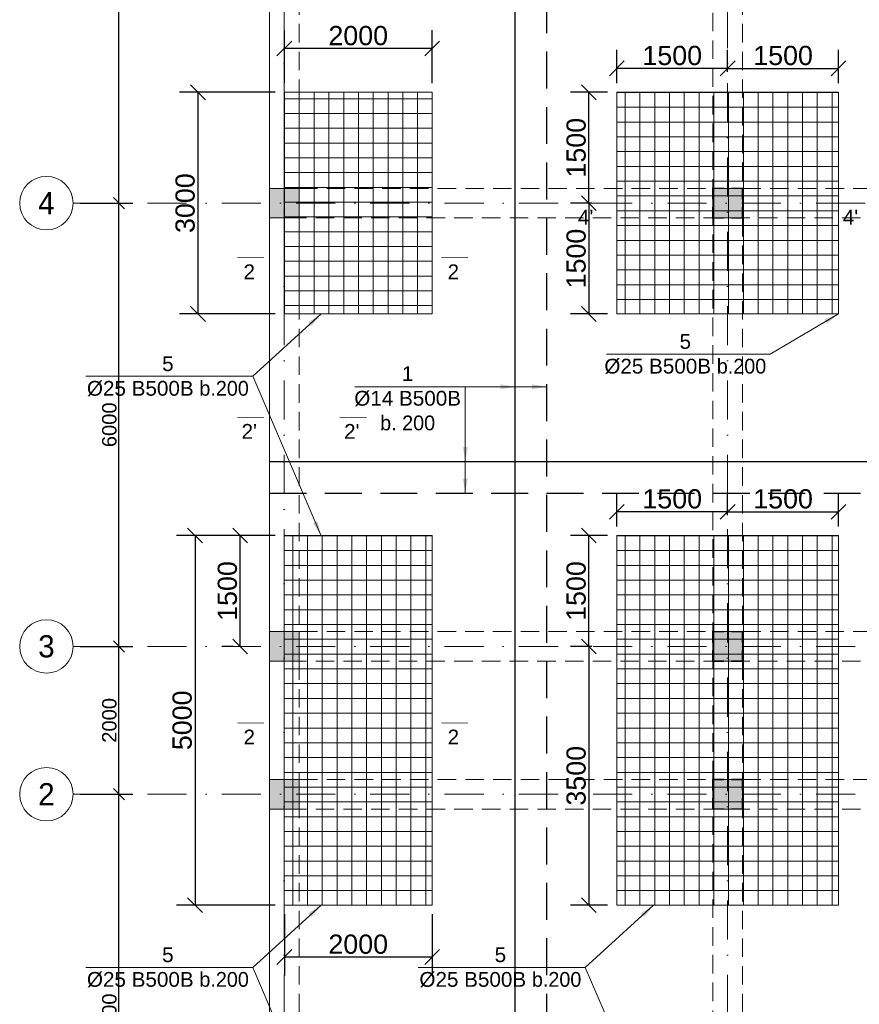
# Model space of a CAD drawing. Header units: millimetres. Extents: x 48648 to 1383473, y 421442 to 1155884.
# Tile 48 of 118: x 148648 to 160012, y 672009 to 685334. Entities that reach past the tile are written whole.
import ezdxf

# ---------------------------------------------------------------- set-up
doc = ezdxf.new("R2010")
doc.units = ezdxf.units.MM
doc.header["$PDMODE"] = 1
doc.linetypes.add('DOT___DASHED', pattern=[670.277762, 352.777767, -176.388884, 0, -141.111112])
doc.linetypes.add('HIDDEN', pattern=[0.375, 0.25, -0.125])
doc.layers.get('0').update_dxf_attribs({"lineweight": 5})
doc.layers.get('Defpoints').update_dxf_attribs({"color": 6, "lineweight": 5})
doc.styles.add('Arial', font='arial.ttf')
doc.styles.add('SPDS', font='arial.ttf')
doc.styles.get("Standard").update_dxf_attribs({"font": 'acadmtavr.ttf'})
doc.dimstyles.new('M 150', dxfattribs={"dimscale": 200, "dimtxt": 1.3, "dimasz": 1, "dimexe": 1.25, "dimexo": 0.625, "dimgap": 0.2, "dimtad": 1, "dimdec": 0, "dimrnd": 5, "dimtxsty": 'SPDS', "dimblk": 'OBLIQUE', "dimcen": 2.5, "dimclrd": 5, "dimclre": 5, "dimclrt": 5, "dimadec": 0, "dimazin": 2, "dimtfac": 1, "dimtdec": 0, "dimtmove": 0, "dimatfit": 3, "dimfxl": 1, "dimtolj": 1, "dimtzin": 0, "dimarcsym": 0})
doc.dimstyles.new('M20', dxfattribs={"dimscale": 20, "dimtxt": 2, "dimasz": 2.5, "dimexe": 1.25, "dimexo": 0.625, "dimtad": 1, "dimdec": 0, "dimrnd": 5, "dimzin": 9, "dimtxsty": 'Standard', "dimblk": 'OBLIQUE', "dimcen": 2.5, "dimclrd": 5, "dimclre": 5, "dimclrt": 5, "dimadec": 0, "dimazin": 0, "dimtfac": 1, "dimtdec": 0, "dimtmove": 0, "dimatfit": 3, "dimfxl": 1, "dimlwd": 5, "dimlwe": 5, "dimarcsym": 0})

# ---------------------------------------------------------------- blocks, each defined once
blk = doc.blocks.new('_Oblique')
at = {"color": 0, "linetype": 'ByBlock', "lineweight": -2}
blk.add_line((-0.5, -0.5), (0.5, 0.5), dxfattribs=at)
blk = doc.blocks.new('*D6')
at = {"color": 5, "lineweight": -2, "transparency": 16777216}
for p, q in [((49465, 841931), (50179, 841931)), ((49991, 835931), (49991, 841931)), ((49465, 835931), (50179, 835931))]:
    blk.add_line(p, q, dxfattribs=at)
at = {"layer": 'Defpoints', "color": 0, "lineweight": 30, "transparency": 16777216}
for p in [(49372, 841931), (49991, 841931), (49372, 835931)]:
    blk.add_point(p, dxfattribs=at)
at = {"color": 5, "lineweight": -2, "transparency": 16777216, "xscale": 150, "yscale": 150, "zscale": 150}
for p, rotation in [((49991, 841931), 90), ((49991, 835931), 270)]:
    blk.add_blockref('_Oblique', p, dxfattribs=dict(at, rotation=rotation))
at = {"color": 5, "lineweight": 13, "transparency": 16777216, "insert": (49862, 838931), "char_height": 195, "attachment_point": 5, "rotation": 90, "style": 'SPDS'}
blk.add_mtext('\\A1;6000', dxfattribs=at)
blk = doc.blocks.new('*D7')
at = {"color": 5, "lineweight": -2, "transparency": 16777216}
for p, q in [((49465, 835931), (50179, 835931)), ((49991, 829931), (49991, 835931)), ((49465, 829931), (50179, 829931))]:
    blk.add_line(p, q, dxfattribs=at)
at = {"layer": 'Defpoints', "color": 0, "lineweight": 30, "transparency": 16777216}
for p in [(49372, 835931), (49991, 835931), (49372, 829931)]:
    blk.add_point(p, dxfattribs=at)
at = {"color": 5, "lineweight": -2, "transparency": 16777216, "xscale": 150, "yscale": 150, "zscale": 150}
for p, rotation in [((49991, 835931), 90), ((49991, 829931), 270)]:
    blk.add_blockref('_Oblique', p, dxfattribs=dict(at, rotation=rotation))
at = {"color": 5, "lineweight": 13, "transparency": 16777216, "insert": (49862, 832931), "char_height": 195, "attachment_point": 5, "rotation": 90, "style": 'SPDS'}
blk.add_mtext('\\A1;6000', dxfattribs=at)
blk = doc.blocks.new('*D8')
at = {"color": 5, "lineweight": -2, "transparency": 16777216}
for p, q in [((49465, 829931), (50179, 829931)), ((49991, 827932), (49991, 829931)), ((49465, 827932), (50179, 827932))]:
    blk.add_line(p, q, dxfattribs=at)
at = {"layer": 'Defpoints', "color": 0, "lineweight": 30, "transparency": 16777216}
for p in [(49372, 829931), (49991, 829931), (49372, 827932)]:
    blk.add_point(p, dxfattribs=at)
at = {"color": 5, "lineweight": -2, "transparency": 16777216, "xscale": 150, "yscale": 150, "zscale": 150}
for p, rotation in [((49991, 829931), 90), ((49991, 827932), 270)]:
    blk.add_blockref('_Oblique', p, dxfattribs=dict(at, rotation=rotation))
at = {"color": 5, "lineweight": 13, "transparency": 16777216, "insert": (49862, 828931), "char_height": 195, "attachment_point": 5, "rotation": 90, "style": 'SPDS'}
blk.add_mtext('\\A1;2000', dxfattribs=at)
blk = doc.blocks.new('*D9')
at = {"color": 5, "lineweight": -2, "transparency": 16777216}
for p, q in [((49465, 827932), (50179, 827932)), ((49991, 821932), (49991, 827932)), ((49465, 821932), (50179, 821932))]:
    blk.add_line(p, q, dxfattribs=at)
at = {"layer": 'Defpoints', "color": 0, "lineweight": 30, "transparency": 16777216}
for p in [(49372, 827932), (49991, 827932), (49372, 821932)]:
    blk.add_point(p, dxfattribs=at)
at = {"color": 5, "lineweight": -2, "transparency": 16777216, "xscale": 150, "yscale": 150, "zscale": 150}
for p, rotation in [((49991, 827932), 90), ((49991, 821932), 270)]:
    blk.add_blockref('_Oblique', p, dxfattribs=dict(at, rotation=rotation))
at = {"color": 5, "lineweight": 13, "transparency": 16777216, "insert": (49862, 824932), "char_height": 195, "attachment_point": 5, "rotation": 90, "style": 'SPDS'}
blk.add_mtext('\\A1;6000', dxfattribs=at)
blk = doc.blocks.new('5555234545678')
at = {"lineweight": 20}
h = blk.add_hatch(color=7, dxfattribs=at)
h.dxf.hatch_style = 1
h.paths.add_polyline_path([(152430, 682651), (152430, 683051), (152030, 683051), (152030, 682651)])
h = blk.add_hatch(color=7, dxfattribs=at)
h.dxf.hatch_style = 1
h.paths.add_polyline_path([(158430, 682651), (158430, 683051), (158030, 683051), (158030, 682651)])
h = blk.add_hatch(color=7, dxfattribs=at)
h.dxf.hatch_style = 1
h.paths.add_polyline_path([(152430, 676652), (152430, 677052), (152030, 677052), (152030, 676652)])
h = blk.add_hatch(color=7, dxfattribs=at)
h.dxf.hatch_style = 1
h.paths.add_polyline_path([(158430, 676652), (158430, 677052), (158030, 677052), (158030, 676652)])
h = blk.add_hatch(color=7, dxfattribs=at)
h.dxf.hatch_style = 1
h.paths.add_polyline_path([(152430, 674652), (152430, 675052), (152030, 675052), (152030, 674652)])
h = blk.add_hatch(color=7, dxfattribs=at)
h.dxf.hatch_style = 1
h.paths.add_polyline_path([(158430, 674652), (158430, 675052), (158030, 675052), (158030, 674652)])
at = {"color": 7, "lineweight": 20}
for points in [[(152030, 701051), (190430, 701051), (190430, 695051), (192980, 695051), (192980, 682651), (190430, 682651), (190430, 668652), (152030, 668652)], [(152030, 683051), (152430, 683051), (152430, 682651), (152030, 682651)], [(158030, 683051), (158430, 683051), (158430, 682651), (158030, 682651)], [(152030, 677052), (152430, 677052), (152430, 676652), (152030, 676652)], [(158030, 677052), (158430, 677052), (158430, 676652), (158030, 676652)], [(152030, 675052), (152430, 675052), (152430, 674652), (152030, 674652)], [(158030, 675052), (158430, 675052), (158430, 674652), (158030, 674652)]]:
    blk.add_lwpolyline(points, close=True, dxfattribs=at)
at = {"color": 7, "linetype": 'HIDDEN', "lineweight": 20, "ltscale": 1000}
for points in [[(152030, 700651), (152430, 700651), (152430, 669052), (152030, 669052)], [(158030, 700651), (158430, 700651), (158430, 669052), (158030, 669052)], [(152430, 683051), (190030, 683051), (190030, 682651), (152430, 682651)], [(152429, 677052), (190029, 677052), (190029, 676652), (152429, 676652)], [(152430, 675052), (190030, 675052), (190030, 674652), (152430, 674652)]]:
    blk.add_lwpolyline(points, close=True, dxfattribs=at)
at = {"color": 1, "lineweight": 20, "const_width": 20}
for points in [[(158180, 683051), (158030, 683051), (158030, 682901)], [(158280, 683051), (158430, 683051), (158430, 682901)], [(158180, 682651), (158030, 682651), (158030, 682801)], [(158280, 682651), (158430, 682651), (158430, 682801)], [(158180, 677052), (158030, 677052), (158030, 676902)], [(158280, 677052), (158430, 677052), (158430, 676902)], [(158180, 676652), (158030, 676652), (158030, 676802)], [(158280, 676652), (158430, 676652), (158430, 676802)], [(158180, 675052), (158030, 675052), (158030, 674902)], [(158280, 675052), (158430, 675052), (158430, 674902)], [(158180, 674652), (158030, 674652), (158030, 674802)], [(158280, 674652), (158430, 674652), (158430, 674802)]]:
    blk.add_lwpolyline(points, dxfattribs=at)
blk = doc.blocks.new('*D225')
at = {"color": 5, "lineweight": -2, "transparency": 16777216}
for p, q in [((156730, 684476), (156730, 684925)), ((158230, 684626), (158230, 684925)), ((158230, 684675), (156730, 684675))]:
    blk.add_line(p, q, dxfattribs=at)
at = {"layer": 'Defpoints', "color": 0, "lineweight": 30, "transparency": 16777216}
for p in [(156730, 684675), (158230, 684501), (156730, 684351)]:
    blk.add_point(p, dxfattribs=at)
at = {"color": 5, "lineweight": -2, "transparency": 16777216, "xscale": 200, "yscale": 200, "zscale": 200, "rotation": 180}
blk.add_blockref('_Oblique', (156730, 684675), dxfattribs=at)
at = {"color": 5, "lineweight": -2, "transparency": 16777216, "xscale": 200, "yscale": 200, "zscale": 200}
blk.add_blockref('_Oblique', (158230, 684675), dxfattribs=at)
at = {"color": 5, "lineweight": 13, "transparency": 16777216, "insert": (157480, 684848), "char_height": 260, "attachment_point": 5, "style": 'SPDS'}
blk.add_mtext('\\A1;1500', dxfattribs=at)
blk = doc.blocks.new('*D226')
at = {"color": 5, "lineweight": -2, "transparency": 16777216}
for p, q in [((158230, 684626), (158230, 684925)), ((159730, 684476), (159730, 684925)), ((158230, 684675), (159730, 684675))]:
    blk.add_line(p, q, dxfattribs=at)
at = {"layer": 'Defpoints', "color": 0, "lineweight": 30, "transparency": 16777216}
for p in [(159730, 684675), (158230, 684501), (159730, 684351)]:
    blk.add_point(p, dxfattribs=at)
at = {"color": 5, "lineweight": -2, "transparency": 16777216, "xscale": 200, "yscale": 200, "zscale": 200, "rotation": 180}
blk.add_blockref('_Oblique', (158230, 684675), dxfattribs=at)
at = {"color": 5, "lineweight": -2, "transparency": 16777216, "xscale": 200, "yscale": 200, "zscale": 200}
blk.add_blockref('_Oblique', (159730, 684675), dxfattribs=at)
at = {"color": 5, "lineweight": 13, "transparency": 16777216, "insert": (158980, 684848), "char_height": 260, "attachment_point": 5, "style": 'SPDS'}
blk.add_mtext('\\A1;1500', dxfattribs=at)
blk = doc.blocks.new('*D227')
at = {"color": 5, "lineweight": -2, "transparency": 16777216}
for p, q in [((156605, 684351), (156102, 684351)), ((156352, 682851), (156352, 684351)), ((156391, 682851), (156102, 682851))]:
    blk.add_line(p, q, dxfattribs=at)
at = {"layer": 'Defpoints', "color": 0, "lineweight": 30, "transparency": 16777216}
for p in [(156352, 684351), (156730, 684351), (156516, 682851)]:
    blk.add_point(p, dxfattribs=at)
at = {"color": 5, "lineweight": -2, "transparency": 16777216, "xscale": 200, "yscale": 200, "zscale": 200}
for p, rotation in [((156352, 684351), 90), ((156352, 682851), 270)]:
    blk.add_blockref('_Oblique', p, dxfattribs=dict(at, rotation=rotation))
at = {"color": 5, "lineweight": 13, "transparency": 16777216, "insert": (156180, 683601), "char_height": 260, "attachment_point": 5, "rotation": 90, "style": 'SPDS'}
blk.add_mtext('\\A1;1500', dxfattribs=at)
blk = doc.blocks.new('*D228')
at = {"color": 5, "lineweight": -2, "transparency": 16777216}
for p, q in [((156391, 682851), (156102, 682851)), ((156352, 682851), (156352, 681351)), ((156605, 681351), (156102, 681351))]:
    blk.add_line(p, q, dxfattribs=at)
at = {"layer": 'Defpoints', "color": 0, "lineweight": 30, "transparency": 16777216}
for p in [(156516, 682851), (156352, 681351), (156730, 681351)]:
    blk.add_point(p, dxfattribs=at)
at = {"color": 5, "lineweight": -2, "transparency": 16777216, "xscale": 200, "yscale": 200, "zscale": 200}
for p, rotation in [((156352, 682851), 90), ((156352, 681351), 270)]:
    blk.add_blockref('_Oblique', p, dxfattribs=dict(at, rotation=rotation))
at = {"color": 5, "lineweight": 13, "transparency": 16777216, "insert": (156180, 682101), "char_height": 260, "attachment_point": 5, "rotation": 90, "style": 'SPDS'}
blk.add_mtext('\\A1;1500', dxfattribs=at)
blk = doc.blocks.new('*D269')
at = {"color": 5, "lineweight": -2, "transparency": 16777216}
for p, q in [((156730, 678477), (156730, 678925)), ((158230, 678627), (158230, 678925)), ((158230, 678675), (156730, 678675))]:
    blk.add_line(p, q, dxfattribs=at)
at = {"layer": 'Defpoints', "color": 0, "lineweight": 30, "transparency": 16777216}
for p in [(156730, 678675), (158230, 678502), (156730, 678352)]:
    blk.add_point(p, dxfattribs=at)
at = {"color": 5, "lineweight": -2, "transparency": 16777216, "xscale": 200, "yscale": 200, "zscale": 200, "rotation": 180}
blk.add_blockref('_Oblique', (156730, 678675), dxfattribs=at)
at = {"color": 5, "lineweight": -2, "transparency": 16777216, "xscale": 200, "yscale": 200, "zscale": 200}
blk.add_blockref('_Oblique', (158230, 678675), dxfattribs=at)
at = {"color": 5, "lineweight": 13, "transparency": 16777216, "insert": (157480, 678848), "char_height": 260, "attachment_point": 5, "style": 'SPDS'}
blk.add_mtext('\\A1;1500', dxfattribs=at)
blk = doc.blocks.new('*D270')
at = {"color": 5, "lineweight": -2, "transparency": 16777216}
for p, q in [((158230, 678627), (158230, 678925)), ((159730, 678477), (159730, 678925)), ((158230, 678675), (159730, 678675))]:
    blk.add_line(p, q, dxfattribs=at)
at = {"layer": 'Defpoints', "color": 0, "lineweight": 30, "transparency": 16777216}
for p in [(159730, 678675), (158230, 678502), (159730, 678352)]:
    blk.add_point(p, dxfattribs=at)
at = {"color": 5, "lineweight": -2, "transparency": 16777216, "xscale": 200, "yscale": 200, "zscale": 200, "rotation": 180}
blk.add_blockref('_Oblique', (158230, 678675), dxfattribs=at)
at = {"color": 5, "lineweight": -2, "transparency": 16777216, "xscale": 200, "yscale": 200, "zscale": 200}
blk.add_blockref('_Oblique', (159730, 678675), dxfattribs=at)
at = {"color": 5, "lineweight": 13, "transparency": 16777216, "insert": (158980, 678848), "char_height": 260, "attachment_point": 5, "style": 'SPDS'}
blk.add_mtext('\\A1;1500', dxfattribs=at)
blk = doc.blocks.new('*D271')
at = {"color": 5, "lineweight": -2, "transparency": 16777216}
for p, q in [((156605, 678352), (156102, 678352)), ((156352, 676852), (156352, 678352)), ((156391, 676852), (156102, 676852))]:
    blk.add_line(p, q, dxfattribs=at)
at = {"layer": 'Defpoints', "color": 0, "lineweight": 30, "transparency": 16777216}
for p in [(156352, 678352), (156730, 678352), (156516, 676852)]:
    blk.add_point(p, dxfattribs=at)
at = {"color": 5, "lineweight": -2, "transparency": 16777216, "xscale": 200, "yscale": 200, "zscale": 200}
for p, rotation in [((156352, 678352), 90), ((156352, 676852), 270)]:
    blk.add_blockref('_Oblique', p, dxfattribs=dict(at, rotation=rotation))
at = {"color": 5, "lineweight": 13, "transparency": 16777216, "insert": (156180, 677602), "char_height": 260, "attachment_point": 5, "rotation": 90, "style": 'SPDS'}
blk.add_mtext('\\A1;1500', dxfattribs=at)
blk = doc.blocks.new('*D272')
at = {"color": 5, "lineweight": -2, "transparency": 16777216}
for p, q in [((156391, 676852), (156102, 676852)), ((156352, 676852), (156352, 673352)), ((156605, 673352), (156102, 673352))]:
    blk.add_line(p, q, dxfattribs=at)
at = {"layer": 'Defpoints', "color": 0, "lineweight": 30, "transparency": 16777216}
for p in [(156516, 676852), (156352, 673352), (156730, 673352)]:
    blk.add_point(p, dxfattribs=at)
at = {"color": 5, "lineweight": -2, "transparency": 16777216, "xscale": 200, "yscale": 200, "zscale": 200}
for p, rotation in [((156352, 676852), 90), ((156352, 673352), 270)]:
    blk.add_blockref('_Oblique', p, dxfattribs=dict(at, rotation=rotation))
at = {"color": 5, "lineweight": 13, "transparency": 16777216, "insert": (156180, 675102), "char_height": 260, "attachment_point": 5, "rotation": 90, "style": 'SPDS'}
blk.add_mtext('\\A1;3500', dxfattribs=at)
blk = doc.blocks.new('*D379')
at = {"color": 5, "lineweight": -2, "transparency": 16777216}
for p, q in [((152230, 684476), (152230, 685194)), ((154230, 684476), (154230, 685194)), ((154230, 684944), (152230, 684944))]:
    blk.add_line(p, q, dxfattribs=at)
at = {"layer": 'Defpoints', "color": 0, "transparency": 16777216}
for p in [(152230, 684944), (152230, 684351), (154230, 684351)]:
    blk.add_point(p, dxfattribs=at)
at = {"color": 5, "lineweight": -2, "transparency": 16777216, "xscale": 200, "yscale": 200, "zscale": 200, "rotation": 180}
blk.add_blockref('_Oblique', (152230, 684944), dxfattribs=at)
at = {"color": 5, "lineweight": -2, "transparency": 16777216, "xscale": 200, "yscale": 200, "zscale": 200}
blk.add_blockref('_Oblique', (154230, 684944), dxfattribs=at)
at = {"color": 5, "transparency": 16777216, "insert": (153230, 685117), "char_height": 260, "attachment_point": 5, "style": 'SPDS'}
blk.add_mtext('\\A1;2000', dxfattribs=at)
blk = doc.blocks.new('*D381')
at = {"color": 5, "lineweight": -2, "transparency": 16777216}
for p, q in [((152230, 673227), (152230, 672399)), ((154230, 673227), (154230, 672399)), ((154230, 672649), (152230, 672649))]:
    blk.add_line(p, q, dxfattribs=at)
at = {"layer": 'Defpoints', "color": 0, "transparency": 16777216}
for p in [(152230, 673352), (154230, 673352), (152230, 672649)]:
    blk.add_point(p, dxfattribs=at)
at = {"color": 5, "lineweight": -2, "transparency": 16777216, "xscale": 200, "yscale": 200, "zscale": 200, "rotation": 180}
blk.add_blockref('_Oblique', (152230, 672649), dxfattribs=at)
at = {"color": 5, "lineweight": -2, "transparency": 16777216, "xscale": 200, "yscale": 200, "zscale": 200}
blk.add_blockref('_Oblique', (154230, 672649), dxfattribs=at)
at = {"color": 5, "transparency": 16777216, "insert": (153230, 672821), "char_height": 260, "attachment_point": 5, "style": 'SPDS'}
blk.add_mtext('\\A1;2000', dxfattribs=at)
blk = doc.blocks.new('*D382')
at = {"color": 5, "lineweight": -2, "transparency": 16777216}
for p, q in [((152105, 684351), (150811, 684351)), ((151061, 684351), (151061, 681351)), ((152105, 681351), (150811, 681351))]:
    blk.add_line(p, q, dxfattribs=at)
at = {"layer": 'Defpoints', "color": 0, "transparency": 16777216}
for p in [(152230, 684351), (151061, 681351), (152230, 681351)]:
    blk.add_point(p, dxfattribs=at)
at = {"color": 5, "lineweight": -2, "transparency": 16777216, "xscale": 200, "yscale": 200, "zscale": 200}
for p, rotation in [((151061, 684351), 90), ((151061, 681351), 270)]:
    blk.add_blockref('_Oblique', p, dxfattribs=dict(at, rotation=rotation))
at = {"color": 5, "transparency": 16777216, "insert": (150888, 682851), "char_height": 260, "attachment_point": 5, "rotation": 90, "style": 'SPDS'}
blk.add_mtext('\\A1;3000', dxfattribs=at)
blk = doc.blocks.new('*D383')
at = {"color": 5, "lineweight": -2, "transparency": 16777216}
for p, q in [((152105, 678352), (150771, 678352)), ((151021, 678352), (151021, 673352)), ((152105, 673352), (150771, 673352))]:
    blk.add_line(p, q, dxfattribs=at)
at = {"layer": 'Defpoints', "color": 0, "transparency": 16777216}
for p in [(152230, 678352), (151021, 673352), (152230, 673352)]:
    blk.add_point(p, dxfattribs=at)
at = {"color": 5, "lineweight": -2, "transparency": 16777216, "xscale": 200, "yscale": 200, "zscale": 200}
for p, rotation in [((151021, 678352), 90), ((151021, 673352), 270)]:
    blk.add_blockref('_Oblique', p, dxfattribs=dict(at, rotation=rotation))
at = {"color": 5, "transparency": 16777216, "insert": (150848, 675852), "char_height": 260, "attachment_point": 5, "rotation": 90, "style": 'SPDS'}
blk.add_mtext('\\A1;5000', dxfattribs=at)
blk = doc.blocks.new('*D384')
at = {"color": 5, "lineweight": -2, "transparency": 16777216}
for p, q in [((151543, 678352), (151383, 678352)), ((151633, 676852), (151633, 678352)), ((151543, 676852), (151383, 676852))]:
    blk.add_line(p, q, dxfattribs=at)
at = {"layer": 'Defpoints', "color": 0, "transparency": 16777216}
for p in [(151633, 678352), (151668, 678352), (151668, 676852)]:
    blk.add_point(p, dxfattribs=at)
at = {"color": 5, "lineweight": -2, "transparency": 16777216, "xscale": 200, "yscale": 200, "zscale": 200}
for p, rotation in [((151633, 678352), 90), ((151633, 676852), 270)]:
    blk.add_blockref('_Oblique', p, dxfattribs=dict(at, rotation=rotation))
at = {"color": 5, "transparency": 16777216, "insert": (151460, 677602), "char_height": 260, "attachment_point": 5, "rotation": 90, "style": 'SPDS'}
blk.add_mtext('\\A1;1500', dxfattribs=at)
blk = doc.blocks.new('555234523452346')
at = {"color": 5, "linetype": 'DOT___DASHED', "lineweight": 13, "ltscale": 1.5}
for points in [[(52229.5, 819930.7), (52229.5, 855746.3)], [(58229.5, 819930.7), (58229.5, 855746.3)], [(49371.6, 835930.7), (95994.8, 835930.7)], [(49371.6, 829931.2), (95994.8, 829931.2)], [(49371.6, 827931.6), (95994.8, 827931.6)]]:
    blk.add_lwpolyline(points, dxfattribs=at)
at = {"color": 5, "lineweight": 13}
for centre in [(49009.9, 835930.7), (49009.9, 829931.2), (49009.9, 827931.6)]:
    blk.add_circle(centre, 361.8, dxfattribs=at)
at = {"color": 5, "lineweight": 13, "char_height": 300, "width": 200.136, "attachment_point": 5, "style": 'Arial'}
for s, insert in [('{\\fAcadMtavr|b0|i0|c0|p2;4}', (49009.9, 835930.7)), ('{\\fAcadMtavr|b0|i0|c0|p2;3}', (49009.9, 829931.2)), ('{\\fAcadMtavr|b0|i0|c0|p2;2}', (49009.9, 827931.6))]:
    blk.add_mtext(s, dxfattribs=dict(at, insert=insert))
at = {"color": 5, "lineweight": 13}
for base, p1, p2, picture, middle in [((49991.4, 841930.6), (49371.6, 835930.7), (49371.6, 841930.6), '*D6', (49861.9, 838930.7)), ((49991.4197, 835930.7334), (49371.6449, 829931.1717), (49371.6449, 835930.7334), '*D7', (49861.858, 832930.9525)), ((49991.4, 829931.2), (49371.6, 827931.6), (49371.6, 829931.2), '*D8', (49861.9, 828931.4)), ((49991.4, 827931.6), (49371.6, 821931.6), (49371.6, 827931.6), '*D9', (49861.9, 824931.6))]:
    dim = blk.add_linear_dim(base=base, p1=p1, p2=p2, angle=90, dimstyle='M 150', override={"dimscale": 150, "dimtmove": 1}, dxfattribs=at)
    dim.commit()
    dim.dimension.update_dxf_attribs({"geometry": picture, "text_midpoint": middle})

msp = doc.modelspace()

# ---------------------------------------------------------------- hatches: boundary and pattern name
h = msp.add_hatch()
h.set_pattern_fill('NET', color=6, scale=63, angle=90)
h.set_pattern_definition([(90, (824516.75, 614856.13), (-200.025, 1e-14), []), (180, (824516.75, 614856.13), (-2e-14, -200.025), [])])
h.paths.add_polyline_path([(154229.5, 681351.1), (152229.5, 681351.1), (152229.5, 684351.1), (154229.5, 684351.1)])
h = msp.add_hatch()
h.set_pattern_fill('NET', color=6, scale=63)
h.set_pattern_definition([(0, (90234.5, 12063.91), (0, 200.025), []), (90, (90234.5, 12063.91), (-200.025, 1e-14), [])])
h.paths.add_polyline_path([(156729.5, 681351.1), (156729.5, 684351.1), (159729.5, 684351.1), (159729.5, 681351.1)])
h = msp.add_hatch()
h.set_pattern_fill('NET', color=6, scale=63)
h.set_pattern_definition([(0, (84734.5, 6064.35), (0, 200.025), []), (90, (84734.5, 6064.35), (-200.025, 1e-14), [])])
h.paths.add_polyline_path([(152229.5, 673352), (152229.5, 678351.6), (154229.5, 678351.6), (154229.5, 673352)])
h = msp.add_hatch()
h.set_pattern_fill('NET', color=6, scale=63)
h.set_pattern_definition([(0, (90234.5, 6064.35), (0, 200.025), []), (90, (90234.5, 6064.35), (-200.025, 1e-14), [])])
h.paths.add_polyline_path([(156729.5, 673352), (156729.5, 678351.6), (159729.5, 678351.6), (159729.5, 673352)])

# ---------------------------------------------------------------- linework, layer by layer
at = {"color": 1, "lineweight": 30}
for points in [[(155355.5, 668652), (155355.5, 701051)], [(152029.5, 679353.2), (190429.5, 679353.2)]]:
    msp.add_lwpolyline(points, dxfattribs=at)
at = {"color": 1, "linetype": 'HIDDEN', "lineweight": 30, "ltscale": 2000}
for points in [[(155784, 668652), (155784, 701051)], [(152029.5, 678924.6), (190429.5, 678924.6)]]:
    msp.add_lwpolyline(points, dxfattribs=at)
at = {"color": 6}
for points in [[(154229.5, 681351.1), (152229.5, 681351.1), (152229.5, 684351.1), (154229.5, 684351.1)], [(156729.5, 681351.1), (156729.5, 684351.1), (159729.5, 684351.1), (159729.5, 681351.1)], [(152229.5, 673352), (152229.5, 678351.6), (154229.5, 678351.6), (154229.5, 673352)], [(156729.5, 673352), (156729.5, 678351.6), (159729.5, 678351.6), (159729.5, 673352)]]:
    msp.add_lwpolyline(points, close=True, dxfattribs=at)
at = {"color": 5, "lineweight": 13, "const_width": 10}
for points in [[(156508.1, 682851.1), (156144.6, 682851.1)], [(159729.5, 682851.1), (160093.1, 682851.1)], [(151591.9, 682112.7), (151955.4, 682112.7)], [(154717.5, 682112.7), (154354, 682112.7)], [(151591.9, 679952.5), (151955.4, 679952.5)], [(153343.6, 679952.5), (152980, 679952.5)], [(151591.9, 675816.3), (151955.4, 675816.3)], [(154717.5, 675816.3), (154354, 675816.3)]]:
    msp.add_lwpolyline(points, dxfattribs=at)

# ---------------------------------------------------------------- block references
at = {"color": 6, "lineweight": 30}
msp.add_blockref('555234523452346', (100000, -153079.6), dxfattribs=at)
at = {"color": 5, "lineweight": 13}
msp.add_blockref('5555234545678', (0, 0), dxfattribs=at)

# ---------------------------------------------------------------- texts
at = {"color": 5, "lineweight": 13, "char_height": 200, "width": 6318.36, "attachment_point": 5}
for s, insert in [("\\pxi-0.18417,qc;{\\fArial|b0|i0|c0|p34;4'}", (156326.4, 682660.7)), ("\\pxi-0.18417,qc;{\\fArial|b0|i0|c0|p34;4'}", (159911.3, 682660.7)), ('\\pxi-0.18417,qc;{\\fArial|b0|i0|c0|p34;2}', (151773.7, 681922.3)), ('\\pxi-0.18417,qc;{\\fArial|b0|i0|c0|p34;2}', (154535.8, 681922.3)), ('\\pxi-0.18417,qc;{\\fArial|b0|i0|c0|p34;5\\fArial|b0|i0|c204|p34;\\PØ25 B500B }b.200', (157675, 680808.1)), ('\\pxi-0.18417,qc;{\\fArial|b0|i0|c0|p34;5\\fArial|b0|i0|c204|p34;\\PØ25 B500B }b.200', (150672.2, 680508.1)), ('\\pxi-0.18417,qc;{\\fArial|b0|i0|c0|p34;1\\fArial|b0|i0|c204|p34;\\PØ\\fArial|b0|i0|c0|p34;14\\fArial|b0|i0|c204|p34; B500B\\fArial|b0|i0|c0|p34;\\P}b. 200', (153917.2, 680209)), ("\\pxi-0.18417,qc;{\\fArial|b0|i0|c0|p34;2'}", (151773.7, 679762.1)), ("\\pxi-0.18417,qc;{\\fArial|b0|i0|c0|p34;2'}", (153161.8, 679762.1)), ('\\pxi-0.18417,qc;{\\fArial|b0|i0|c0|p34;2}', (151773.7, 675625.8)), ('\\pxi-0.18417,qc;{\\fArial|b0|i0|c0|p34;2}', (154535.8, 675625.8)), ('\\pxi-0.18417,qc;{\\fArial|b0|i0|c0|p34;5\\fArial|b0|i0|c204|p34;\\PØ25 B500B }b.200', (150672.2, 672509)), ('\\pxi-0.18417,qc;{\\fArial|b0|i0|c0|p34;5\\fArial|b0|i0|c204|p34;\\PØ25 B500B }b.200', (155172.2, 672509))]:
    msp.add_mtext(s, dxfattribs=dict(at, insert=insert))

# ---------------------------------------------------------------- dimensions: what is measured, and where the dimension line sits
for base, p1, p2, picture, middle in [((152229.5, 684943.9), (154229.5, 684351.1), (152229.5, 684351.1), '*D379', (153229.5, 685116.6)), ((152229.5, 672648.5), (154229.5, 673352), (152229.5, 673352), '*D381', (153229.5, 672821.3))]:
    dim = msp.add_linear_dim(base=base, p1=p1, p2=p2, dimstyle='M 150')
    dim.commit()
    dim.dimension.update_dxf_attribs({"geometry": picture, "text_midpoint": middle})
at = {"color": 5, "lineweight": 13}
for base, p1, p2, picture, middle in [((156729.5, 684674.8), (158229.5, 684501.5), (156729.5, 684351.1), '*D225', (157479.5, 684847.6)), ((159729.5, 684674.8), (158229.5, 684501.5), (159729.5, 684351.1), '*D226', (158979.5, 684847.6)), ((156729.5, 678675.2), (158229.5, 678501.9), (156729.5, 678351.6), '*D269', (157479.5, 678848)), ((159729.5, 678675.2), (158229.5, 678501.9), (159729.5, 678351.6), '*D270', (158979.5, 678848))]:
    dim = msp.add_linear_dim(base=base, p1=p1, p2=p2, dimstyle='M 150', dxfattribs=at)
    dim.commit()
    dim.dimension.update_dxf_attribs({"geometry": picture, "text_midpoint": middle})
for base, p1, p2, picture, middle in [((151060.8, 681351.1), (152229.5, 684351.1), (152229.5, 681351.1), '*D382', (150888, 682851.1)), ((151020.8, 673352), (152229.5, 678351.6), (152229.5, 673352), '*D383', (150848.1, 675851.8)), ((151633.1, 678351.6), (151668.1, 676851.6), (151668.1, 678351.6), '*D384', (151460.3, 677601.6))]:
    dim = msp.add_linear_dim(base=base, p1=p1, p2=p2, angle=90, dimstyle='M 150')
    dim.commit()
    dim.dimension.update_dxf_attribs({"geometry": picture, "text_midpoint": middle})
for base, p1, p2, picture, middle in [((156352.3, 684351.1), (156515.6, 682851.1), (156729.5, 684351.1), '*D227', (156179.6, 683601.1)), ((156352.3, 681351.1), (156515.6, 682851.1), (156729.5, 681351.1), '*D228', (156179.6, 682101.1)), ((156352.3, 678351.6), (156515.6, 676851.6), (156729.5, 678351.6), '*D271', (156179.6, 677601.6)), ((156352.3, 673352), (156515.6, 676851.6), (156729.5, 673352), '*D272', (156179.5, 675101.8))]:
    dim = msp.add_linear_dim(base=base, p1=p1, p2=p2, angle=90, dimstyle='M 150', dxfattribs=at)
    dim.commit()
    dim.dimension.update_dxf_attribs({"geometry": picture, "text_midpoint": middle})

# ---------------------------------------------------------------- leaders
for points in [[(152726.7, 681351.1), (151801.9, 680508.1), (149542.3, 680508.1)], [(159729.5, 681351.1), (158804.6, 680808.1), (156588.3, 680808.1)], [(152726.7, 678351.1), (151801.9, 680508.1), (149542.3, 680508.1)], [(155355.5, 680365.5), (154679, 680365.5), (153181.9, 680365.5)], [(155784, 680365.5), (154679, 680365.5), (153181.9, 680365.5)], [(154679, 679353.2), (154679, 680365.5), (153181.9, 680365.5)], [(154679, 678924.6), (154679, 680365.5), (153181.9, 680365.5)], [(152726.7, 673352), (151801.9, 672509), (149542.3, 672509)], [(157226.7, 673352), (156301.9, 672509), (154042.3, 672509)], [(152726.7, 670352), (151801.9, 672509), (149542.3, 672509)], [(157226.7, 670352), (156301.9, 672509), (154042.3, 672509)]]:
    msp.add_leader(points, dimstyle='M20', override={"dimscale": 10, "dimasz": 20, "dimtad": 0}, dxfattribs=at)

doc.saveas('drawing.dxf')
